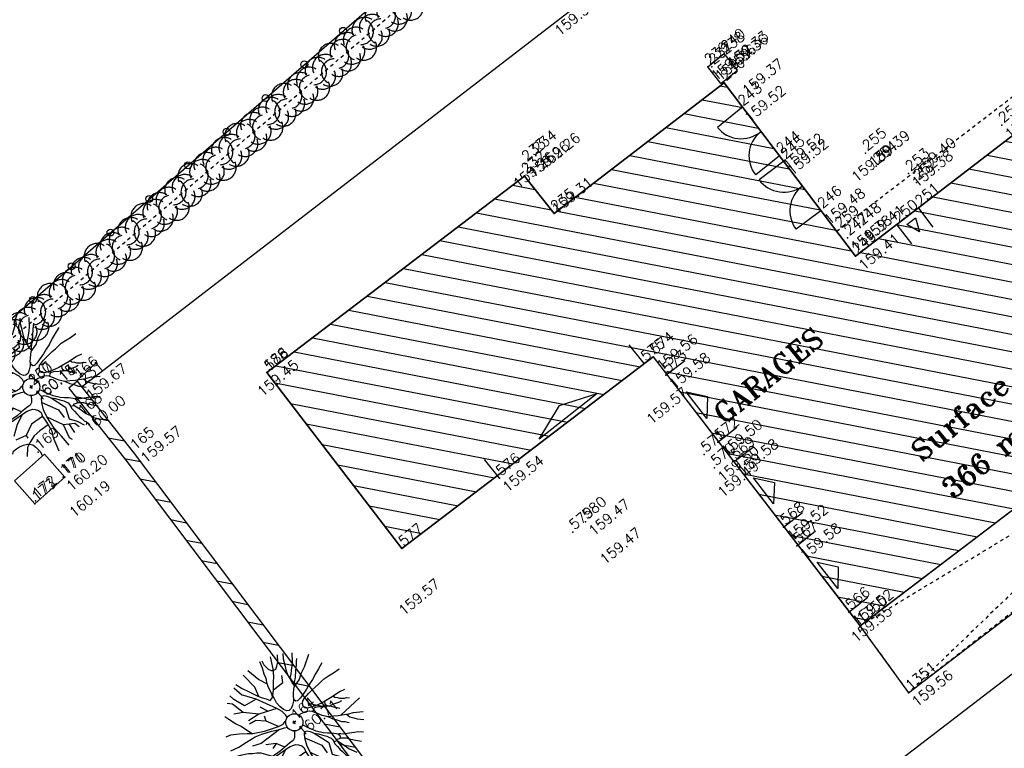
# Model space of a CAD drawing. Header units: feet. Extents: x 529188 to 529675, y 139816 to 140273.
# Tile 100 of 118: x 529457 to 529485, y 140153 to 140174. Entities that reach past the tile are written whole.
import ezdxf
from ezdxf.enums import TextEntityAlignment as Align

# ---------------------------------------------------------------- set-up
doc = ezdxf.new("R2010")
doc.units = ezdxf.units.FT
doc.header["$LTSCALE"] = 2
doc.header["$MEASUREMENT"] = 0
doc.header["$PDSIZE"] = 0.1
doc.linetypes.add('CACHE', pattern=[0.375, 0.25, -0.125])
doc.linetypes.add('CACHEX2', pattern=[0.75, 0.5, -0.25])
doc.layers.get('0').update_dxf_attribs({"linetype": 'CONTINUOUS'})
for name, color, linetype in [('ARBRES', 70, 'CONTINUOUS'), ('BATI', 10, 'CONTINUOUS'), ('BATI-HACHURES', 30, 'CONTINUOUS'), ('BORD_TOIT', 244, 'CACHE'), ('BORDURETTE', 20, 'CONTINUOUS'), ('CLOTURE', 1, 'CONTINUOUS'), ('HAIE', 80, 'CACHEX2'), ('MURS', 1, 'CONTINUOUS'), ('PORTES', 14, 'CONTINUOUS'), ('TEXTES', 150, 'CONTINUOUS'), ('TOPOALT', 3, 'CONTINUOUS'), ('TOPOJIS', 7, 'CONTINUOUS'), ('TOPOJIS-GELE', 7, 'CONTINUOUS'), ('TOPOMAT', 142, 'CONTINUOUS')]:
    doc.layers.add(name, color=color, linetype=linetype)
doc.styles.add('ROMANT', font='ROMANT.SHX')
doc.styles.get("Standard").update_dxf_attribs({"font": 'ROMANS.SHX'})
pattern_1 = [(169.02298, (529575.81883, 139934.26534), (-0.0952077, -0.4908518), [])]

# ---------------------------------------------------------------- blocks, each defined once
blk = doc.blocks.new('TCPOINT')
at = {"color": 0}
blk.add_point((0, 0), dxfattribs=at)
at = {"layer": 'TOPOALT'}
blk.add_attdef('ALT', text='', height=0.3, dxfattribs=at).set_placement((0.1, -0.1), align=Align.TOP_LEFT)
at = {"layer": 'TOPOMAT'}
blk.add_attdef('MAT', (0.1, 0.1), '', height=0.3, dxfattribs=at)
blk = doc.blocks.new('190')
for p, q in [((0.052, 0), (-0.052, 0)), ((0, -0.052), (0, 0.052))]:
    blk.add_line(p, q)
for points in [[(-0.329, 1.239), (-0.245, 1.528), (-0.28, 2.015)], [(-0.09, 2.033), (-0.007, 1.626), (0.102, 1.375)], [(-0.44, 1.229), (-0.82, 1.291), (-0.941, 1.636), (-0.968, 1.79)], [(-0.084, 0.235), (-0.076, 0.245), (-0.062, 0.33), (-0.074, 0.466), (-0.144, 0.639), (-0.44, 1.229), (-0.646, 1.539), (-0.688, 1.589), (-0.738, 1.896)], [(-0.619, 1.938), (-0.559, 1.732), (-0.46, 1.523), (-0.354, 1.285), (-0.291, 1.169), (-0.206, 1.053), (-0.142, 0.946), (-0.07, 0.952), (-0.02, 0.98), (0.016, 1.059), (0.061, 1.245), (0.098, 1.367), (0.171, 1.51), (0.208, 1.653), (0.282, 1.81), (0.336, 2.007)], [(0.437, 0.574), (0.37, 0.496), (0.276, 0.425), (0.182, 0.369), (0.097, 0.362), (0.039, 0.398), (-0.01, 0.492), (-0.038, 0.629), (-0.043, 0.765), (-0.014, 0.901), (0.002, 1.001), (0.132, 1.122), (0.27, 1.286), (0.378, 1.415), (0.51, 1.6), (0.67, 1.921)], [(0.405, 1.994), (0.376, 1.859), (0.388, 1.766), (0.396, 1.687), (0.438, 1.6), (0.48, 1.557), (0.566, 1.542), (0.639, 1.591), (0.746, 1.669), (0.873, 1.838)], [(0.686, 0.829), (0.676, 0.931), (0.713, 1.067), (0.728, 1.196), (0.773, 1.303), (0.838, 1.425), (0.926, 1.625), (1.021, 1.76)], [(-0.144, 0.639), (-0.647, 0.843), (-0.975, 1.17), (-1.062, 1.55), (-1.169, 1.665)], [(0.711, 1.062), (0.821, 1.152), (0.894, 1.223), (0.995, 1.308), (1.082, 1.401), (1.24, 1.613)], [(-1.176, 0.542), (-1.281, 0.892), (-1.358, 1.058), (-1.428, 1.273), (-1.465, 1.412)], [(-0.975, 1.17), (-1.217, 1.309)], [(0.132, 1.122), (0.476, 1.119), (0.579, 1.291)], [(1.723, 0.836), (1.536, 0.765), (1.37, 0.702), (1.204, 0.625), (1.038, 0.576), (0.888, 0.52), (0.686, 0.464), (0.578, 0.437), (0.47, 0.423), (0.428, 0.452), (0.413, 0.495), (0.421, 0.545), (0.45, 0.595), (0.515, 0.666), (0.603, 0.759), (0.675, 0.816), (0.747, 0.901), (0.855, 0.994), (0.993, 1.144), (1.109, 1.257), (1.182, 1.336), (1.239, 1.392)], [(0.655, 0.801), (0.898, 0.871), (1.071, 0.985), (1.258, 1.07), (1.587, 1.273)], [(-1.807, 0.935), (-1.668, 0.889), (-1.462, 0.758), (-1.27, 0.62), (-1.148, 0.519), (-0.835, 0.351), (-0.435, 0.198), (-0.292, 0.167), (-0.199, 0.188), (-0.161, 0.191)], [(-0.647, 0.843), (-1.01, 0.877)], [(-0.396, 0.741), (-0.492, 0.981)], [(-0.435, 0.198), (-0.613, 0.549), (-0.837, 0.756), (-1.044, 0.791)], [(-0.613, 0.549), (-0.561, 0.687)], [(-1.117, -0.371), (-1.319, -0.081), (-1.419, -0.002), (-1.525, 0.064), (-1.618, 0.137), (-1.796, 0.23), (-2.008, 0.328)], [(-1.963, 0.534), (-1.722, 0.466), (-1.45, 0.442), (-1.157, 0.397), (-0.957, 0.331), (-0.679, 0.22), (-0.472, 0.112), (-0.329, 0.06), (-0.249, 0.019)], [(1.739, -0.191), (1.585, -0.153), (1.326, -0.13), (0.983, -0.076), (0.782, -0.017), (0.653, 0.034), (0.56, 0.071), (0.504, 0.136), (0.497, 0.207), (0.526, 0.272), (0.584, 0.329), (0.678, 0.357), (0.778, 0.377), (0.872, 0.391), (0.994, 0.405), (1.13, 0.41), (1.252, 0.416), (1.374, 0.423), (1.489, 0.429), (1.633, 0.413), (1.798, 0.389), (1.999, 0.38)], [(-0.472, 0.112), (-1.148, 0.135), (-1.39, 0.239)], [(-0.677, -0.381), (-0.803, -0.141), (-1.062, 0.014)], [(0.239, 0.074), (0.295, 0.074), (0.388, 0.051), (0.459, 0.029), (0.546, -0.015), (0.602, -0.073), (0.645, -0.145), (0.679, -0.217), (0.715, -0.282), (0.758, -0.347), (0.814, -0.42), (0.857, -0.485), (0.906, -0.571), (0.934, -0.636), (0.992, -0.708), (1.041, -0.781), (1.083, -0.86), (1.154, -0.918), (1.19, -0.976), (1.24, -1.019)], [(-0.168, -0.185), (-0.174, -0.214), (-0.224, -0.285), (-0.283, -0.356), (-0.362, -0.391), (-0.491, -0.383), (-0.677, -0.381), (-0.856, -0.393), (-1.143, -0.369), (-1.428, -0.274), (-1.621, -0.158), (-1.842, -0.076), (-2.034, -0.032)], [(-1.8, -0.948), (-1.67, -0.837), (-1.445, -0.632), (-1.264, -0.397), (-1.472, -0.374), (-1.679, -0.329), (-1.851, -0.227), (-2.029, -0.149)], [(-0.803, -0.141), (-0.975, -0.193)], [(0.787, -1.087), (0.644, -0.934), (0.545, -0.862), (0.459, -0.775), (0.332, -0.602), (0.261, -0.472), (0.212, -0.378), (0.163, -0.27), (0.127, -0.215)], [(0.622, -0.106), (0.681, -0.045), (0.731, -0.045), (0.832, -0.09), (0.889, -0.14), (0.953, -0.177), (1.017, -0.228), (1.074, -0.257), (1.131, -0.314), (1.174, -0.373), (1.202, -0.423), (1.238, -0.459), (1.294, -0.524)], [(1.46, -0.389), (1.367, -0.367), (1.282, -0.337), (1.21, -0.308), (1.109, -0.286), (1.053, -0.25), (1.038, -0.206), (1.039, -0.156), (1.077, -0.091)], [(1.368, -0.134), (1.384, -0.181), (1.44, -0.239), (1.468, -0.289), (1.526, -0.34), (1.582, -0.383), (1.64, -0.406), (1.698, -0.465)], [(-1.953, -0.569), (-1.767, -0.571), (-1.575, -0.61), (-1.443, -0.63)], [(-0.699, -0.452), (-1.01, -0.589), (-1.304, -0.796)], [(-1.264, -0.397), (-0.985, -0.428), (-0.699, -0.452), (-0.542, -0.475), (-0.434, -0.512), (-0.378, -0.534), (-0.328, -0.584), (-0.271, -0.671), (-0.25, -0.757), (-0.288, -0.878), (-0.302, -1.008), (-0.319, -1.208), (-0.349, -1.379), (-0.43, -1.515), (-0.459, -1.601), (-0.565, -1.955)], [(-0.219, -2.023), (-0.23, -1.674), (-0.249, -1.357), (-0.195, -0.963), (-0.143, -0.748), (-0.048, -0.549), (0.025, -0.441), (0.075, -0.413), (0.133, -0.435), (0.182, -0.5), (0.245, -0.615), (0.331, -0.709), (0.409, -0.818), (0.479, -0.912), (0.507, -0.976), (0.543, -1.042), (0.543, -1.107), (0.535, -1.163), (0.52, -1.235), (0.526, -1.35), (0.533, -1.451), (0.546, -1.551), (0.559, -1.651), (0.572, -1.745), (0.601, -1.81), (0.632, -1.934)], [(-0.048, -0.549), (0.199, -1.021), (0.182, -1.297)], [(0.859, -0.488), (1, -0.579), (1.114, -0.659), (1.27, -0.746), (1.385, -0.819), (1.513, -0.87), (1.754, -1.032)], [(-0.288, -0.878), (-0.682, -0.848), (-1.01, -1.004), (-1.338, -0.917)], [(0.245, -0.615), (0.406, -1.09), (0.268, -1.418), (0.406, -1.625), (0.493, -1.832)], [(1.183, -0.698), (1.926, -0.657)], [(1.328, -0.783), (1.356, -0.905), (1.426, -1.006), (1.483, -1.085), (1.622, -1.229)], [(-1.662, -1.174), (-1.593, -1.125), (-1.479, -1.119), (-1.371, -1.134), (-1.257, -1.171), (-1.143, -1.222), (-1.093, -1.259), (-1.036, -1.338), (-1.009, -1.445), (-1.003, -1.524), (-0.996, -1.624), (-1.016, -1.763)], [(-0.316, -1.172), (-0.62, -1.148), (-0.835, -1.16), (-1.05, -1.229), (-1.201, -1.3), (-1.382, -1.493)], [(-1.01, -1.004), (-1.027, -1.09)], [(-0.195, -0.963), (0.026, -1.435), (-0.077, -1.849), (-0.043, -1.935)], [(0.763, -1.219), (0.786, -1.151), (0.765, -1.087), (0.808, -1.087), (0.844, -1.116), (0.901, -1.174), (0.987, -1.225), (1.108, -1.291), (1.18, -1.334), (1.251, -1.378), (1.386, -1.49)], [(0.026, -1.435), (0.32, -1.625), (0.355, -1.78)], [(0.863, -1.843), (0.739, -1.603), (0.698, -1.452), (0.669, -1.345), (0.635, -1.243), (0.62, -1.208), (0.534, -1.169)], [(0.625, -1.219), (0.628, -1.193), (0.649, -1.171), (0.692, -1.193), (0.772, -1.223), (0.828, -1.26), (0.893, -1.317), (0.956, -1.426), (1.005, -1.476), (1.056, -1.534), (1.17, -1.665)], [(0.173, -1.53), (0.13, -1.832)]]:
    blk.add_lwpolyline(points)
blk.add_circle((0, 0), 0.25)
blk = doc.blocks.new('112')
for p, q in [((0, -1), (0, 0)), ((0, 0), (1, 0)), ((1, -1), (1, 0)), ((0, -1), (1, -1))]:
    blk.add_line(p, q)
blk = doc.blocks.new('323')
for p, q in [((0, 0), (0, -0.5)), ((1, 0), (1, -0.5))]:
    blk.add_line(p, q)
for centre, start, end in [((0, 0), 270, 0), ((1, 0), 180, 270)]:
    blk.add_arc(centre, 0.5, start, end)
blk = doc.blocks.new('*X27')
at = {"color": 0}
for p, q in [((527495.8565, 148357.8223), (527495.8711, 148357.8369)), ((527495.8565, 148357.7869), (527495.8947, 148357.8251)), ((527495.8565, 148357.7516), (527495.9183, 148357.8133)), ((527495.8565, 148357.7162), (527495.9418, 148357.8016)), ((527495.8565, 148357.6808), (527495.9654, 148357.7898)), ((527495.8565, 148357.6455), (527495.989, 148357.778)), ((527495.8565, 148357.6101), (527496.0125, 148357.7662)), ((527495.8565, 148357.5748), (527496.0361, 148357.7544)), ((527495.8565, 148357.5394), (527496.0597, 148357.7426)), ((527495.8565, 148357.5041), (527496.0833, 148357.7308)), ((527495.8565, 148357.4687), (527496.1068, 148357.7191)), ((527495.8782, 148357.4551), (527496.1304, 148357.7073)), ((527495.9489, 148357.4905), (527496.154, 148357.6955)), ((527496.0196, 148357.5258), (527496.1775, 148357.6837)), ((527496.0904, 148357.5612), (527496.2011, 148357.6719)), ((527496.1611, 148357.5965), (527496.2247, 148357.6601)), ((527496.2318, 148357.6319), (527496.2482, 148357.6483))]:
    blk.add_line(p, q, dxfattribs=at)
blk = doc.blocks.new('320')
for p, q in [((0, 0), (0, -0.7)), ((1, 0), (1, -0.7)), ((0.5, -0.5716), (0.3, -0.1716)), ((0.3, -0.1716), (0.7, -0.1716)), ((0.7, -0.1716), (0.5, -0.5716))]:
    blk.add_line(p, q)
at = {"rotation": 269.9999999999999}
blk.add_blockref('*X27', (-148357.1442, 527495.6849), dxfattribs=at)
blk = doc.blocks.new('HAIEBASE')
at = {"layer": 'HAIE'}
for centre, start, end in [((0.002, 0.141), 14.988, 164.4142), ((-0.223, 0.05), 14.988, 164.4142), ((0.078, 0.086), 243.6198, 27.2304), ((0.227, 0.05), 14.988, 164.4142), ((-0.147, -0.129), 50.5983, 200.0244), ((-0.23, -0.099), 196.6108, 340.2213), ((0.022, -0.064), 196.6108, 340.2213), ((0.223, -0.099), 196.6108, 340.2213)]:
    blk.add_arc(centre, 0.25, start, end, dxfattribs=at)
blk = doc.blocks.new('RONDCLOT')
at = {"layer": 'CLOTURE'}
blk.add_circle((0, 0), 0.1, dxfattribs=at)

msp = doc.modelspace()

# ---------------------------------------------------------------- hatches: boundary and pattern name
at = {"layer": 'BATI-HACHURES'}
h = msp.add_hatch(dxfattribs=at)
h.set_pattern_fill('ANSI31', color=256, scale=4, angle=36, style=0)
h.set_pattern_definition(pattern_1)
h.paths.add_polyline_path([(529495.583, 140178.088), (529497.448, 140179.603), (529493.357, 140185.004), (529488.16, 140180.97), (529492.039, 140175.935), (529481.002, 140167.452), (529477.16, 140172.515), (529472.19, 140168.7), (529471.329, 140169.792), (529463.8, 140164.053), (529467.744, 140158.91), (529475.091, 140164.515), (529481.13, 140156.653), (529497.406, 140169.02), (529498.481, 140167.583), (529498.341, 140167.478), (529498.564, 140167.18), (529501.874, 140169.755), (529500.524, 140171.491), (529500.586, 140171.561)])
h = msp.add_hatch(dxfattribs=at)
h.set_pattern_fill('ANSI31', color=256, scale=4, angle=36, style=0)
h.set_pattern_definition(pattern_1)
h.paths.add_polyline_path([(529474.949, 140141.735), (529459.895, 140161.729), (529458.259, 140163.799), (529458.008, 140163.6), (529459.642, 140161.533), (529474.688, 140141.563)])

# ---------------------------------------------------------------- linework, layer by layer
at = {"layer": 'BATI', "flags": 128}
for points in [[(529463.8, 140164.053), (529471.329, 140169.792), (529472.19, 140168.7), (529477.16, 140172.515), (529481.002, 140167.452), (529492.039, 140175.935), (529488.16, 140180.97), (529493.357, 140185.004)], [(529481.131, 140156.653), (529497.406, 140169.02), (529498.481, 140167.583), (529498.341, 140167.478), (529498.564, 140167.18)], [(529475.091, 140164.515), (529467.744, 140158.91), (529463.8, 140164.053)], [(529475.091, 140164.515), (529481.131, 140156.653)]]:
    msp.add_lwpolyline(points, dxfattribs=at)
for points in [[(529463.8, 140164.053), (529467.744, 140158.91), (529475.091, 140164.515), (529481.134, 140156.655), (529497.406, 140169.02), (529498.481, 140167.583), (529498.346, 140167.472), (529498.564, 140167.18), (529501.874, 140169.755), (529495.583, 140178.088), (529497.448, 140179.603), (529493.357, 140185.004), (529488.162, 140180.968), (529492.039, 140175.935), (529481.002, 140167.452), (529477.16, 140172.515), (529472.19, 140168.7), (529471.329, 140169.792)], [(529457.892, 140160.996), (529457.014, 140160.217), (529456.417, 140160.891), (529457.295, 140161.669)]]:
    msp.add_lwpolyline(points, close=True, dxfattribs=at)
at = {"layer": 'BORD_TOIT', "ltscale": 0.005, "flags": 128}
for points in [[(529480.451, 140168.178), (529491.5, 140176.634)], [(529497.406, 140169.02), (529482.554, 140154.7)], [(529481.13, 140156.653), (529482.554, 140154.7), (529498.564, 140167.18)], [(529481.13, 140156.653), (529498.564, 140167.18)]]:
    msp.add_lwpolyline(points, dxfattribs=at)
at = {"layer": 'BORDURETTE', "flags": 128}
for points in [[(529458.411, 140163.656), (529473.478, 140175.264), (529479.083, 140176.21), (529487.201, 140182.471), (529488.227, 140181.082)], [(529481.13, 140156.653), (529482.554, 140154.7), (529488.623, 140159.338), (529501.945, 140169.629)]]:
    msp.add_lwpolyline(points, dxfattribs=at)
msp.add_lwpolyline([(529505.319, 140162.77), (529502.669, 140160.728), (529501.227, 140162.603), (529489.916, 140153.979), (529491.343, 140152.126), (529484.078, 140146.509), (529483.222, 140146.306, -0.352414), (529482.378, 140146.709), (529479.915, 140149.972, -0.209673), (529479.762, 140150.535, -0.2162), (529480.087, 140151.038), (529501.606, 140167.55)], format="xyb", dxfattribs=at)
at = {"layer": 'CLOTURE', "flags": 128}
msp.add_lwpolyline([(529452.99, 140162.74), (529477.57, 140184.045), (529503.919, 140206.854), (529510.98, 140191.369)], dxfattribs=at)
at = {"layer": 'HAIE', "ltscale": 0.005, "flags": 128}
msp.add_lwpolyline([(529411.763, 140154.623), (529426.309, 140166.403), (529439.934, 140177.506), (529452.904, 140162.107), (529478.538, 140184.008), (529484.995, 140189.522)], dxfattribs=at)
at = {"layer": 'MURS', "flags": 128}
msp.add_lwpolyline([(529474.949, 140141.735), (529459.895, 140161.729), (529458.259, 140163.799), (529458.008, 140163.6), (529459.642, 140161.533), (529474.688, 140141.563)], close=True, dxfattribs=at)

# ---------------------------------------------------------------- block references
at = {"layer": 'ARBRES', "rotation": 39.33073407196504}
for p in [(529456.909, 140163.633), (529464.6, 140153.837)]:
    msp.add_blockref('190', p, dxfattribs=at)
at = {"layer": 'BATI', "xscale": 0.6183265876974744, "yscale": 0.6183265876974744, "zscale": 0.6183265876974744, "rotation": 38.76547237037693}
msp.add_blockref('112', (529476.682, 140172.984), dxfattribs=at)
at = {"layer": 'CLOTURE', "rotation": 40.91809756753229}
for p in [(529466.024, 140174.038), (529464.891, 140173.056), (529463.758, 140172.073), (529462.624, 140171.091), (529461.491, 140170.108), (529460.357, 140169.126), (529459.224, 140168.143), (529458.09, 140167.161), (529456.957, 140166.178)]:
    msp.add_blockref('RONDCLOT', p, dxfattribs=at)
at = {"layer": 'HAIE', "ltscale": 0.005, "xscale": 1.5, "yscale": 1.5, "zscale": 1.5}
for p, rotation in [((529467.862, 140174.887), 220.5097288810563), ((529467.178, 140174.302), 40.50972888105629), ((529466.493, 140173.717), 220.5097288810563), ((529465.809, 140173.133), 40.50972888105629), ((529465.125, 140172.548), 220.5097288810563), ((529464.441, 140171.964), 40.50972888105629), ((529463.756, 140171.379), 220.5097288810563), ((529463.072, 140170.794), 40.50972888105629), ((529462.388, 140170.21), 220.5097288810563), ((529461.703, 140169.625), 40.50972888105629), ((529461.019, 140169.04), 220.5097288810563), ((529460.335, 140168.456), 40.50972888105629), ((529459.651, 140167.871), 220.5097288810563), ((529458.966, 140167.287), 40.50972888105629), ((529458.282, 140166.702), 220.5097288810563), ((529457.598, 140166.117), 40.50972888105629), ((529456.914, 140165.533), 220.5097288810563), ((529456.229, 140164.948), 40.50972888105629)]:
    msp.add_blockref('HAIEBASE', p, dxfattribs=dict(at, rotation=rotation))
at = {"layer": 'PORTES'}
for p, xscale, yscale, zscale, rotation in [((529477.661, 140171.777), 1.78586814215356, 1.78586814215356, 1.78586814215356, 308.8021410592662), ((529478.905, 140170.226), 1.806586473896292, 1.806586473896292, 1.806586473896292, 306.8380737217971)]:
    msp.add_blockref('323', p, dxfattribs=dict(at, xscale=xscale, yscale=yscale, zscale=zscale, rotation=rotation))
for p, xscale, rotation in [((529482.21, 140168.373), 0.7938882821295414, 37.44316611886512), ((529474.823, 140164.317), 5.395960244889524, 218.3601375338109), ((529476.981, 140162.024), 2.472791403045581, 127.9175344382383), ((529478.899, 140159.54), 2.398851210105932, 127.0723449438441), ((529480.812, 140157.055), 2.469569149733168, 128.2015843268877)]:
    msp.add_blockref('320', p, dxfattribs=dict(at, xscale=xscale, rotation=rotation))
at = {"layer": 'TOPOJIS'}
ref = msp.add_blockref('TCPOINT', (529473.478, 140175.264, 159.382), dxfattribs=at)
ref.add_attrib('MAT', '241', (529473.528, 140175.314, 159.382), dxfattribs={"layer": 'TOPOMAT', "height": 0.3, "rotation": 39.3307})
ref.add_attrib('ALT', '159.38', dxfattribs={"layer": 'TOPOALT', "height": 0.3, "rotation": 39.3307}).set_placement((529472.162, 140174.103, 159.382), align=Align.TOP_LEFT)
ref = msp.add_blockref('TCPOINT', (529477.16, 140172.515, 159.367), dxfattribs=at)
ref.add_attrib('MAT', '236', (529477.21, 140172.565, 159.367), dxfattribs={"layer": 'TOPOMAT', "height": 0.3, "rotation": 39.3307})
ref.add_attrib('ALT', '159.37', dxfattribs={"layer": 'TOPOALT', "height": 0.3, "rotation": 39.3307}).set_placement((529477.648, 140172.361, 159.367), align=Align.TOP_LEFT)
ref = msp.add_blockref('TCPOINT', (529481.61, 140170.086, 159.388), dxfattribs=at)
ref.add_attrib('MAT', '254', (529481.66, 140170.136, 159.388), dxfattribs={"layer": 'TOPOMAT', "height": 0.3, "rotation": 39.3307})
ref.add_attrib('ALT', '159.39', dxfattribs={"layer": 'TOPOALT', "height": 0.3, "rotation": 39.3307}).set_placement((529480.841, 140169.831, 159.388), align=Align.TOP_LEFT)
ref = msp.add_blockref('TCPOINT', (529482.785, 140169.607, 159.399), dxfattribs=at)
ref.add_attrib('MAT', '252', (529482.835, 140169.657, 159.399), dxfattribs={"layer": 'TOPOMAT', "height": 0.3, "rotation": 39.3307})
ref.add_attrib('ALT', '159.40', dxfattribs={"layer": 'TOPOALT', "height": 0.3, "rotation": 39.3307}).set_placement((529482.691, 140170.055, 159.399), align=Align.TOP_LEFT)
ref = msp.add_blockref('TCPOINT', (529471.329, 140169.792, 159.261), dxfattribs=at)
ref.add_attrib('MAT', '232', (529471.379, 140169.842, 159.261), dxfattribs={"layer": 'TOPOMAT', "height": 0.3, "rotation": 39.3307})
ref.add_attrib('ALT', '159.26', dxfattribs={"layer": 'TOPOALT', "height": 0.3, "rotation": 39.3307}).set_placement((529470.953, 140169.64, 159.261), align=Align.TOP_LEFT)
ref = msp.add_blockref('TCPOINT', (529472.19, 140168.7, 159.311), dxfattribs=at)
ref.add_attrib('MAT', '235', (529472.24, 140168.75, 159.311), dxfattribs={"layer": 'TOPOMAT', "height": 0.3, "rotation": 39.3307})
ref.add_attrib('ALT', '159.31', dxfattribs={"layer": 'TOPOALT', "height": 0.3, "rotation": 39.3307}).set_placement((529472.08, 140168.9, 159.311), align=Align.TOP_LEFT)
ref = msp.add_blockref('TCPOINT', (529482.84, 140168.856), dxfattribs=at)
ref.add_attrib('MAT', '251', (529482.89, 140168.906), dxfattribs={"layer": 'TOPOMAT', "height": 0.3, "rotation": 39.3307})
ref = msp.add_blockref('TCPOINT', (529480.496, 140168.213), dxfattribs=at)
ref.add_attrib('MAT', '259', (529480.546, 140168.263), dxfattribs={"layer": 'TOPOMAT', "height": 0.3, "rotation": 39.3307})
ref = msp.add_blockref('TCPOINT', (529481.142, 140168.287, 159.406), dxfattribs=at)
ref.add_attrib('MAT', '248', (529481.192, 140168.337, 159.406), dxfattribs={"layer": 'TOPOMAT', "height": 0.3, "rotation": 39.3307})
ref.add_attrib('ALT', '159.41', dxfattribs={"layer": 'TOPOALT', "height": 0.3, "rotation": 39.3307}).set_placement((529481.192, 140168.087, 159.406), align=Align.TOP_LEFT)
ref = msp.add_blockref('TCPOINT', (529482.21, 140168.373), dxfattribs=at)
ref.add_attrib('MAT', '250', (529482.26, 140168.423), dxfattribs={"layer": 'TOPOMAT', "height": 0.3, "rotation": 39.3307})
ref = msp.add_blockref('TCPOINT', (529474.823, 140164.317, 159.569), dxfattribs=at)
ref.add_attrib('MAT', '575', (529474.873, 140164.367, 159.569), dxfattribs={"layer": 'TOPOMAT', "height": 0.3, "rotation": 39.3307})
ref.add_attrib('ALT', '159.57', dxfattribs={"layer": 'TOPOALT', "height": 0.3, "rotation": 39.3307}).set_placement((529474.848, 140162.753, 159.569), align=Align.TOP_LEFT)
ref = msp.add_blockref('TCPOINT', (529463.8, 140164.053, 159.448), dxfattribs=at)
ref.add_attrib('MAT', '186', (529463.85, 140164.103, 159.448), dxfattribs={"layer": 'TOPOMAT', "height": 0.3, "rotation": 39.3307})
ref.add_attrib('ALT', '159.45', dxfattribs={"layer": 'TOPOALT', "height": 0.3, "rotation": 39.3307}).set_placement((529463.475, 140163.561, 159.448), align=Align.TOP_LEFT)
ref = msp.add_blockref('TCPOINT', (529463.814, 140164.032), dxfattribs=at)
ref.add_attrib('MAT', '578', (529463.864, 140164.082), dxfattribs={"layer": 'TOPOMAT', "height": 0.3, "rotation": 39.3307})
ref = msp.add_blockref('TCPOINT', (529458.259, 140163.799), dxfattribs=at)
ref.add_attrib('MAT', '166', (529458.309, 140163.849), dxfattribs={"layer": 'TOPOMAT', "height": 0.3, "rotation": 39.3307})
ref = msp.add_blockref('TCPOINT', (529457.112, 140161.724), dxfattribs=at)
ref.add_attrib('MAT', '169', (529457.162, 140161.774), dxfattribs={"layer": 'TOPOMAT', "height": 0.3, "rotation": 39.3307})
ref = msp.add_blockref('TCPOINT', (529459.895, 140161.729, 159.57), dxfattribs=at)
ref.add_attrib('MAT', '165', (529459.945, 140161.779, 159.57), dxfattribs={"layer": 'TOPOMAT', "height": 0.3, "rotation": 39.3307})
ref.add_attrib('ALT', '159.57', dxfattribs={"layer": 'TOPOALT', "height": 0.3, "rotation": 39.3307}).set_placement((529460.06, 140161.622, 159.57), align=Align.TOP_LEFT)
ref = msp.add_blockref('TCPOINT', (529476.58, 140161.656, 159.493), dxfattribs=at)
ref.add_attrib('MAT', '571', (529476.63, 140161.706, 159.493), dxfattribs={"layer": 'TOPOMAT', "height": 0.3, "rotation": 39.3307})
ref.add_attrib('ALT', '159.49', dxfattribs={"layer": 'TOPOALT', "height": 0.3, "rotation": 39.3307}).set_placement((529476.931, 140160.619, 159.493), align=Align.TOP_LEFT)
ref = msp.add_blockref('TCPOINT', (529457.892, 140160.996, 160.192), dxfattribs=at)
ref.add_attrib('MAT', '170', (529457.942, 140161.046, 160.192), dxfattribs={"layer": 'TOPOMAT', "height": 0.3, "rotation": 39.3307})
ref.add_attrib('ALT', '160.19', dxfattribs={"layer": 'TOPOALT', "height": 0.3, "rotation": 39.3307}).set_placement((529457.976, 140160.035, 160.192), align=Align.TOP_LEFT)
ref = msp.add_blockref('TCPOINT', (529457.014, 140160.217), dxfattribs=at)
ref.add_attrib('MAT', '173', (529457.064, 140160.267), dxfattribs={"layer": 'TOPOMAT', "height": 0.3, "rotation": 39.3307})
ref = msp.add_blockref('TCPOINT', (529457.036, 140160.311), dxfattribs=at)
ref.add_attrib('MAT', '172', (529457.086, 140160.361), dxfattribs={"layer": 'TOPOMAT', "height": 0.3, "rotation": 39.3307})
ref = msp.add_blockref('TCPOINT', (529472.735, 140159.394, 159.473), dxfattribs=at)
ref.add_attrib('MAT', '579', (529472.785, 140159.444, 159.473), dxfattribs={"layer": 'TOPOMAT', "height": 0.3, "rotation": 39.3307})
ref.add_attrib('ALT', '159.47', dxfattribs={"layer": 'TOPOALT', "height": 0.3, "rotation": 39.3307}).set_placement((529473.487, 140158.659, 159.473), align=Align.TOP_LEFT)
ref = msp.add_blockref('TCPOINT', (529467.744, 140158.91, 159.57), dxfattribs=at)
ref.add_attrib('MAT', '577', (529467.794, 140158.96, 159.57), dxfattribs={"layer": 'TOPOMAT', "height": 0.3, "rotation": 39.3307})
ref.add_attrib('ALT', '159.57', dxfattribs={"layer": 'TOPOALT', "height": 0.3, "rotation": 39.3307}).set_placement((529467.604, 140157.165, 159.57), align=Align.TOP_LEFT)
ref = msp.add_blockref('TCPOINT', (529481.13, 140156.653, 159.555), dxfattribs=at)
ref.add_attrib('MAT', '1350', (529481.18, 140156.703, 159.555), dxfattribs={"layer": 'TOPOMAT', "height": 0.3, "rotation": 39.3307})
ref.add_attrib('ALT', '159.55', dxfattribs={"layer": 'TOPOALT', "height": 0.3, "rotation": 39.3307}).set_placement((529480.828, 140156.376, 159.555), align=Align.TOP_LEFT)
at = {"layer": 'TOPOJIS-GELE'}
ref = msp.add_blockref('TCPOINT', (529477.164, 140173.371, 159.325), dxfattribs=at)
ref.add_attrib('MAT', '240', (529477.214, 140173.421, 159.325), dxfattribs={"layer": 'TOPOMAT', "height": 0.3, "rotation": 39.3307})
ref.add_attrib('ALT', '159.33', dxfattribs={"layer": 'TOPOALT', "height": 0.3, "rotation": 39.3307}).set_placement((529477.214, 140173.171, 159.325), align=Align.TOP_LEFT)
ref = msp.add_blockref('TCPOINT', (529477.155, 140173.278, 159.362), dxfattribs=at)
ref.add_attrib('MAT', '238', (529477.205, 140173.328, 159.362), dxfattribs={"layer": 'TOPOMAT', "height": 0.3, "rotation": 39.3307})
ref.add_attrib('ALT', '159.36', dxfattribs={"layer": 'TOPOALT', "height": 0.3, "rotation": 39.3307}).set_placement((529477.205, 140173.078, 159.362), align=Align.TOP_LEFT)
ref = msp.add_blockref('TCPOINT', (529476.682, 140172.984, 159.315), dxfattribs=at)
ref.add_attrib('MAT', '239', (529476.732, 140173.034, 159.315), dxfattribs={"layer": 'TOPOMAT', "height": 0.3, "rotation": 39.3307})
ref.add_attrib('ALT', '159.32', dxfattribs={"layer": 'TOPOALT', "height": 0.3, "rotation": 39.3307}).set_placement((529476.732, 140172.784, 159.315), align=Align.TOP_LEFT)
ref = msp.add_blockref('TCPOINT', (529476.804, 140172.986, 159.358), dxfattribs=at)
ref.add_attrib('MAT', '237', (529476.854, 140173.036, 159.358), dxfattribs={"layer": 'TOPOMAT', "height": 0.3, "rotation": 39.3307})
ref.add_attrib('ALT', '159.36', dxfattribs={"layer": 'TOPOALT', "height": 0.3, "rotation": 39.3307}).set_placement((529476.854, 140172.786, 159.358), align=Align.TOP_LEFT)
ref = msp.add_blockref('TCPOINT', (529477.661, 140171.777, 159.517), dxfattribs=at)
ref.add_attrib('MAT', '243', (529477.711, 140171.827, 159.517), dxfattribs={"layer": 'TOPOMAT', "height": 0.3, "rotation": 39.3307})
ref.add_attrib('ALT', '159.52', dxfattribs={"layer": 'TOPOALT', "height": 0.3, "rotation": 39.3307}).set_placement((529477.711, 140171.577, 159.517), align=Align.TOP_LEFT)
ref = msp.add_blockref('TCPOINT', (529485.277, 140171.285, 159.394), dxfattribs=at)
ref.add_attrib('MAT', '256', (529485.327, 140171.335, 159.394), dxfattribs={"layer": 'TOPOMAT', "height": 0.3, "rotation": 39.3307})
ref.add_attrib('ALT', '159.39', dxfattribs={"layer": 'TOPOALT', "height": 0.3, "rotation": 39.3307}).set_placement((529485.327, 140171.085, 159.394), align=Align.TOP_LEFT)
ref = msp.add_blockref('TCPOINT', (529481.296, 140170.467, 159.389), dxfattribs=at)
ref.add_attrib('MAT', '255', (529481.346, 140170.517, 159.389), dxfattribs={"layer": 'TOPOMAT', "height": 0.3, "rotation": 39.3307})
ref.add_attrib('ALT', '159.39', dxfattribs={"layer": 'TOPOALT', "height": 0.3, "rotation": 39.3307}).set_placement((529481.346, 140170.267, 159.389), align=Align.TOP_LEFT)
ref = msp.add_blockref('TCPOINT', (529471.342, 140170.156, 159.261), dxfattribs=at)
ref.add_attrib('MAT', '233', (529471.392, 140170.206, 159.261), dxfattribs={"layer": 'TOPOMAT', "height": 0.3, "rotation": 39.3307})
ref.add_attrib('ALT', '159.26', dxfattribs={"layer": 'TOPOALT', "height": 0.3, "rotation": 39.3307}).set_placement((529471.392, 140169.956, 159.261), align=Align.TOP_LEFT)
ref = msp.add_blockref('TCPOINT', (529471.658, 140170.398, 159.261), dxfattribs=at)
ref.add_attrib('MAT', '234', (529471.708, 140170.448, 159.261), dxfattribs={"layer": 'TOPOMAT', "height": 0.3, "rotation": 39.3307})
ref.add_attrib('ALT', '159.26', dxfattribs={"layer": 'TOPOALT', "height": 0.3, "rotation": 39.3307}).set_placement((529471.708, 140170.198, 159.261), align=Align.TOP_LEFT)
ref = msp.add_blockref('TCPOINT', (529478.78, 140170.385, 159.52), dxfattribs=at)
ref.add_attrib('MAT', '244', (529478.83, 140170.435, 159.52), dxfattribs={"layer": 'TOPOMAT', "height": 0.3, "rotation": 39.3307})
ref.add_attrib('ALT', '159.52', dxfattribs={"layer": 'TOPOALT', "height": 0.3, "rotation": 39.3307}).set_placement((529478.83, 140170.185, 159.52), align=Align.TOP_LEFT)
ref = msp.add_blockref('TCPOINT', (529478.905, 140170.226, 159.517), dxfattribs=at)
ref.add_attrib('MAT', '245', (529478.955, 140170.276, 159.517), dxfattribs={"layer": 'TOPOMAT', "height": 0.3, "rotation": 39.3307})
ref.add_attrib('ALT', '159.52', dxfattribs={"layer": 'TOPOALT', "height": 0.3, "rotation": 39.3307}).set_placement((529478.955, 140170.026, 159.517), align=Align.TOP_LEFT)
ref = msp.add_blockref('TCPOINT', (529482.556, 140169.87, 159.384), dxfattribs=at)
ref.add_attrib('MAT', '253', (529482.606, 140169.92, 159.384), dxfattribs={"layer": 'TOPOMAT', "height": 0.3, "rotation": 39.3307})
ref.add_attrib('ALT', '159.38', dxfattribs={"layer": 'TOPOALT', "height": 0.3, "rotation": 39.3307}).set_placement((529482.606, 140169.67, 159.384), align=Align.TOP_LEFT)
ref = msp.add_blockref('TCPOINT', (529479.988, 140168.781, 159.482), dxfattribs=at)
ref.add_attrib('MAT', '246', (529480.038, 140168.831, 159.482), dxfattribs={"layer": 'TOPOMAT', "height": 0.3, "rotation": 39.3307})
ref.add_attrib('ALT', '159.48', dxfattribs={"layer": 'TOPOALT', "height": 0.3, "rotation": 39.3307}).set_placement((529480.038, 140168.581, 159.482), align=Align.TOP_LEFT)
ref = msp.add_blockref('TCPOINT', (529480.765, 140167.99, 159.385), dxfattribs=at)
ref.add_attrib('MAT', '247', (529480.815, 140168.04, 159.385), dxfattribs={"layer": 'TOPOMAT', "height": 0.3, "rotation": 39.3307})
ref.add_attrib('ALT', '159.38', dxfattribs={"layer": 'TOPOALT', "height": 0.3, "rotation": 39.3307}).set_placement((529480.815, 140167.79, 159.385), align=Align.TOP_LEFT)
ref = msp.add_blockref('TCPOINT', (529481.002, 140167.452, 159.412), dxfattribs=at)
ref.add_attrib('MAT', '249', (529481.052, 140167.502, 159.412), dxfattribs={"layer": 'TOPOMAT', "height": 0.3, "rotation": 39.3307})
ref.add_attrib('ALT', '159.41', dxfattribs={"layer": 'TOPOALT', "height": 0.3, "rotation": 39.3307}).set_placement((529481.052, 140167.252, 159.412), align=Align.TOP_LEFT)
ref = msp.add_blockref('TCPOINT', (529475.091, 140164.515, 159.564), dxfattribs=at)
ref.add_attrib('MAT', '574', (529475.141, 140164.565, 159.564), dxfattribs={"layer": 'TOPOMAT', "height": 0.3, "rotation": 39.3307})
ref.add_attrib('ALT', '159.56', dxfattribs={"layer": 'TOPOALT', "height": 0.3, "rotation": 39.3307}).set_placement((529475.141, 140164.315, 159.564), align=Align.TOP_LEFT)
ref = msp.add_blockref('TCPOINT', (529475.461, 140163.975, 159.581), dxfattribs=at)
ref.add_attrib('MAT', '573', (529475.511, 140164.025, 159.581), dxfattribs={"layer": 'TOPOMAT', "height": 0.3, "rotation": 39.3307})
ref.add_attrib('ALT', '159.58', dxfattribs={"layer": 'TOPOALT', "height": 0.3, "rotation": 39.3307}).set_placement((529475.511, 140163.775, 159.581), align=Align.TOP_LEFT)
ref = msp.add_blockref('TCPOINT', (529456.918, 140163.619, 160.136), dxfattribs=at)
ref.add_attrib('MAT', '230', (529456.968, 140163.669, 160.136), dxfattribs={"layer": 'TOPOMAT', "height": 0.3, "rotation": 39.3307})
ref.add_attrib('ALT', '160.14', dxfattribs={"layer": 'TOPOALT', "height": 0.3, "rotation": 39.3307}).set_placement((529456.968, 140163.419, 160.136), align=Align.TOP_LEFT)
ref = msp.add_blockref('TCPOINT', (529456.909, 140163.633, 160.147), dxfattribs=at)
ref.add_attrib('MAT', '167', (529456.959, 140163.683, 160.147), dxfattribs={"layer": 'TOPOMAT', "height": 0.3, "rotation": 39.3307})
ref.add_attrib('ALT', '160.15', dxfattribs={"layer": 'TOPOALT', "height": 0.3, "rotation": 39.3307}).set_placement((529456.959, 140163.433, 160.147), align=Align.TOP_LEFT)
ref = msp.add_blockref('TCPOINT', (529458.411, 140163.656, 159.672), dxfattribs=at)
ref.add_attrib('MAT', '231', (529458.461, 140163.706, 159.672), dxfattribs={"layer": 'TOPOMAT', "height": 0.3, "rotation": 39.3307})
ref.add_attrib('ALT', '159.67', dxfattribs={"layer": 'TOPOALT', "height": 0.3, "rotation": 39.3307}).set_placement((529458.461, 140163.456, 159.672), align=Align.TOP_LEFT)
ref = msp.add_blockref('TCPOINT', (529458.368, 140162.726, 160.004), dxfattribs=at)
ref.add_attrib('MAT', '168', (529458.418, 140162.776, 160.004), dxfattribs={"layer": 'TOPOMAT', "height": 0.3, "rotation": 39.3307})
ref.add_attrib('ALT', '160.00', dxfattribs={"layer": 'TOPOALT', "height": 0.3, "rotation": 39.3307}).set_placement((529458.418, 140162.526, 160.004), align=Align.TOP_LEFT)
ref = msp.add_blockref('TCPOINT', (529476.981, 140162.024, 159.501), dxfattribs=at)
ref.add_attrib('MAT', '572', (529477.031, 140162.074, 159.501), dxfattribs={"layer": 'TOPOMAT', "height": 0.3, "rotation": 39.3307})
ref.add_attrib('ALT', '159.50', dxfattribs={"layer": 'TOPOALT', "height": 0.3, "rotation": 39.3307}).set_placement((529477.031, 140161.824, 159.501), align=Align.TOP_LEFT)
ref = msp.add_blockref('TCPOINT', (529476.877, 140161.268, 159.498), dxfattribs=at)
ref.add_attrib('MAT', '570', (529476.927, 140161.318, 159.498), dxfattribs={"layer": 'TOPOMAT', "height": 0.3, "rotation": 39.3307})
ref.add_attrib('ALT', '159.50', dxfattribs={"layer": 'TOPOALT', "height": 0.3, "rotation": 39.3307}).set_placement((529476.927, 140161.068, 159.498), align=Align.TOP_LEFT)
ref = msp.add_blockref('TCPOINT', (529477.453, 140161.453, 159.582), dxfattribs=at)
ref.add_attrib('MAT', '569', (529477.503, 140161.503, 159.582), dxfattribs={"layer": 'TOPOMAT', "height": 0.3, "rotation": 39.3307})
ref.add_attrib('ALT', '159.58', dxfattribs={"layer": 'TOPOALT', "height": 0.3, "rotation": 39.3307}).set_placement((529477.503, 140161.253, 159.582), align=Align.TOP_LEFT)
ref = msp.add_blockref('TCPOINT', (529457.842, 140160.997, 160.2), dxfattribs=at)
ref.add_attrib('MAT', '171', (529457.892, 140161.047, 160.2), dxfattribs={"layer": 'TOPOMAT', "height": 0.3, "rotation": 39.3307})
ref.add_attrib('ALT', '160.20', dxfattribs={"layer": 'TOPOALT', "height": 0.3, "rotation": 39.3307}).set_placement((529457.892, 140160.797, 160.2), align=Align.TOP_LEFT)
ref = msp.add_blockref('TCPOINT', (529470.592, 140160.969, 159.54), dxfattribs=at)
ref.add_attrib('MAT', '576', (529470.642, 140161.019, 159.54), dxfattribs={"layer": 'TOPOMAT', "height": 0.3, "rotation": 39.3307})
ref.add_attrib('ALT', '159.54', dxfattribs={"layer": 'TOPOALT', "height": 0.3, "rotation": 39.3307}).set_placement((529470.642, 140160.769, 159.54), align=Align.TOP_LEFT)
ref = msp.add_blockref('TCPOINT', (529473.11, 140159.697, 159.472), dxfattribs=at)
ref.add_attrib('MAT', '580', (529473.16, 140159.747, 159.472), dxfattribs={"layer": 'TOPOMAT', "height": 0.3, "rotation": 39.3307})
ref.add_attrib('ALT', '159.47', dxfattribs={"layer": 'TOPOALT', "height": 0.3, "rotation": 39.3307}).set_placement((529473.16, 140159.497, 159.472), align=Align.TOP_LEFT)
ref = msp.add_blockref('TCPOINT', (529478.899, 140159.54, 159.524), dxfattribs=at)
ref.add_attrib('MAT', '568', (529478.949, 140159.59, 159.524), dxfattribs={"layer": 'TOPOMAT', "height": 0.3, "rotation": 39.3307})
ref.add_attrib('ALT', '159.52', dxfattribs={"layer": 'TOPOALT', "height": 0.3, "rotation": 39.3307}).set_placement((529478.949, 140159.34, 159.524), align=Align.TOP_LEFT)
ref = msp.add_blockref('TCPOINT', (529479.284, 140158.996, 159.584), dxfattribs=at)
ref.add_attrib('MAT', '567', (529479.334, 140159.046, 159.584), dxfattribs={"layer": 'TOPOMAT', "height": 0.3, "rotation": 39.3307})
ref.add_attrib('ALT', '159.58', dxfattribs={"layer": 'TOPOALT', "height": 0.3, "rotation": 39.3307}).set_placement((529479.334, 140158.796, 159.584), align=Align.TOP_LEFT)
ref = msp.add_blockref('TCPOINT', (529480.812, 140157.055, 159.522), dxfattribs=at)
ref.add_attrib('MAT', '566', (529480.862, 140157.105, 159.522), dxfattribs={"layer": 'TOPOMAT', "height": 0.3, "rotation": 39.3307})
ref.add_attrib('ALT', '159.52', dxfattribs={"layer": 'TOPOALT', "height": 0.3, "rotation": 39.3307}).set_placement((529480.862, 140156.855, 159.522), align=Align.TOP_LEFT)
ref = msp.add_blockref('TCPOINT', (529482.554, 140154.7, 159.556), dxfattribs=at)
ref.add_attrib('MAT', '1351', (529482.604, 140154.75, 159.556), dxfattribs={"layer": 'TOPOMAT', "height": 0.3, "rotation": 39.3307})
ref.add_attrib('ALT', '159.56', dxfattribs={"layer": 'TOPOALT', "height": 0.3, "rotation": 39.3307}).set_placement((529482.604, 140154.5, 159.556), align=Align.TOP_LEFT)
ref = msp.add_blockref('TCPOINT', (529464.6, 140153.837, 160.708), dxfattribs=at)
ref.add_attrib('MAT', '164', (529464.65, 140153.887, 160.708), dxfattribs={"layer": 'TOPOMAT', "height": 0.3, "rotation": 39.3307})
ref.add_attrib('ALT', '160.71', dxfattribs={"layer": 'TOPOALT', "height": 0.3, "rotation": 39.3307}).set_placement((529464.65, 140153.637, 160.708), align=Align.TOP_LEFT)

# ---------------------------------------------------------------- texts
at = {"layer": 'TEXTES', "style": 'ROMANT'}
msp.add_text('GARAGES', height=0.6, rotation=39.3307, dxfattribs=at).set_placement((529477.158, 140162.518))
at = {"layer": 'TEXTES', "color": 1, "style": 'ROMANT'}
for s, p in [('Surface toiture', (529482.939, 140161.427)), ('366 m2', (529483.839, 140160.33))]:
    msp.add_text(s, height=0.6, rotation=39.3307, dxfattribs=at).set_placement(p)

doc.saveas('drawing.dxf')
